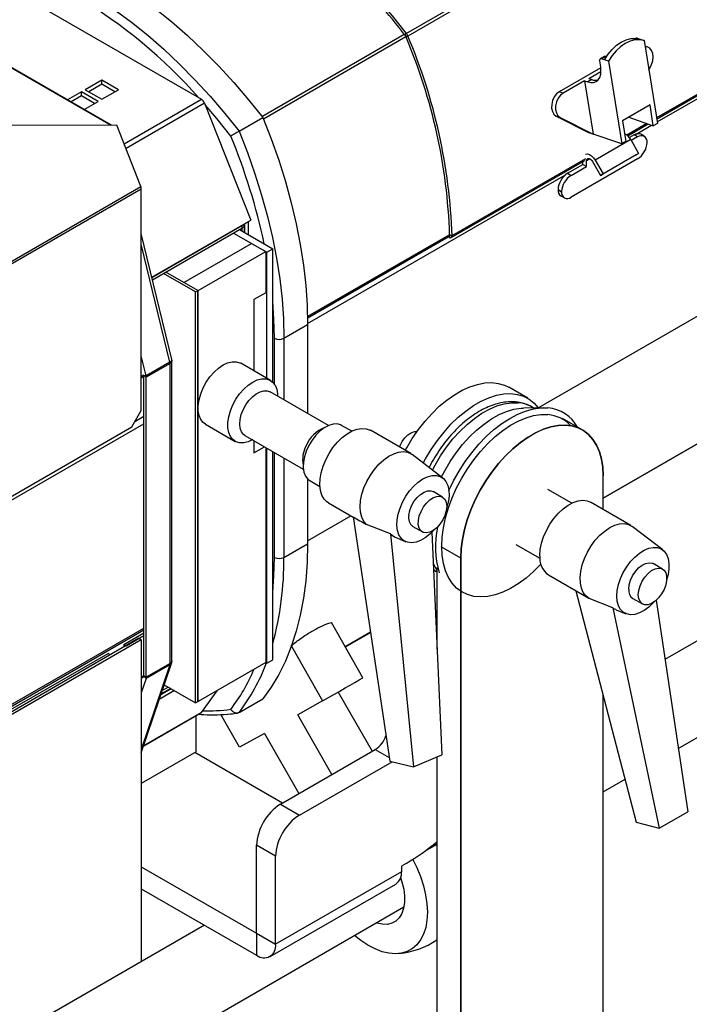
# Model space of a CAD drawing. Header units: millimetres. Extents: x 22 to 1954, y -1449 to 528.
# Tile 8 of 16: x 1080 to 1280, y -975 to -681. Entities that reach past the tile are written whole.
import ezdxf

# ---------------------------------------------------------------- set-up
doc = ezdxf.new("R2010")
doc.units = ezdxf.units.MM

msp = doc.modelspace()

# ---------------------------------------------------------------- linework, layer by layer
at = {"color": 7, "linetype": 'Continuous', "lineweight": 25}
for p, q in [((1195.23, -685.38), (1594.75, -454.74)), ((1595.21, -455.54), (1195.69, -686.17)), ((1269.85, -710.92), (1556.03, -545.71)), ((1107.35, -712.72), (947.01, -620.15)), ((1056.83, -660.35), (1134.22, -705.02)), ((1194.86, -685.86), (1195.23, -685.38)), ((1195.09, -686.25), (1195.69, -686.17)), ((1263.68, -686.82), (1263.61, -686.86)), ((1264.04, -686.81), (1264.94, -687.11)), ((1264.94, -687.11), (1266.12, -687.52)), ((1266.12, -687.52), (1270.06, -712.2)), ((1267.23, -689.48), (1266.39, -689.19)), ((1254.28, -692.25), (1253.08, -692.94)), ((1254.64, -692.23), (1253.44, -692.93)), ((1254.89, -692.32), (1254.64, -692.23)), ((1253.17, -695.34), (1252.88, -693.57)), ((1254.34, -693.24), (1253.44, -692.93)), ((1255.52, -693.64), (1254.34, -693.24)), ((1255.52, -693.64), (1259.45, -718.32)), ((1267.53, -696.33), (1268.28, -694.7)), ((1253.21, -695.67), (1240.85, -702.8)), ((1249.6, -698.84), (1253.26, -696.72)), ((1104.52, -699.31), (1099.57, -702.17)), ((1104.52, -700.53), (1100.63, -702.78)), ((1109.47, -702.17), (1104.52, -699.31)), ((1104.52, -700.53), (1104.52, -699.31)), ((1108.41, -702.78), (1104.52, -700.53)), ((1248.4, -699.53), (1242.03, -703.21)), ((1248.4, -699.53), (1250.93, -715.4)), ((1248.4, -699.53), (1249.3, -699.84)), ((1250.5, -699.15), (1249.3, -699.84)), ((1249.6, -698.84), (1250.5, -699.15)), ((1098.51, -702.78), (1094.32, -705.2)), ((1098.51, -704), (1095.38, -705.81)), ((1103.46, -705.64), (1098.51, -702.78)), ((1098.51, -704), (1098.51, -702.78)), ((1102.4, -706.25), (1098.51, -704)), ((1099.57, -702.17), (1104.52, -705.02)), ((1104.52, -705.02), (1109.47, -702.17)), ((1242.03, -703.21), (1240.85, -702.8)), ((1099.27, -708.05), (1103.46, -705.64)), ((1135.13, -706.15), (1148.89, -741.06)), ((1267.87, -706.72), (1259.67, -711.46)), ((1268.86, -712.89), (1267.87, -706.72)), ((1241.06, -710.42), (1239.88, -710.01)), ((1239.88, -710.01), (1249.75, -714.99)), ((1109.05, -712.71), (1077.34, -712.87)), ((1116.16, -731.05), (1109.05, -712.71)), ((1145.42, -714.56), (1152.5, -710.48)), ((1241.06, -710.42), (1250.93, -715.4)), ((1259.67, -711.46), (1260.65, -717.63)), ((1261.23, -715.9), (1267.34, -712.37)), ((1261.53, -710.38), (1268.86, -712.89)), ((1270.06, -712.2), (1268.86, -712.89)), ((1250.93, -715.4), (1249.75, -714.99)), ((1259.45, -718.32), (1250.93, -715.4)), ((1263.1, -715.65), (1261.72, -716.44)), ((1264.16, -716.26), (1263.1, -715.65)), ((1266.15, -716.06), (1265.09, -715.45)), ((1262.12, -717.03), (1251.51, -723.15)), ((1260.65, -717.63), (1259.45, -718.32)), ((1262.12, -717.03), (1264.49, -721.15)), ((1264.16, -716.26), (1262.29, -717.34)), ((1266.98, -717.89), (1266.98, -717.9)), ((1263.74, -721.58), (1253.14, -727.71)), ((1264.49, -721.15), (1253.89, -727.27)), ((1263.74, -721.58), (1264.49, -721.15)), ((1208.67, -746.24), (1248.44, -723.28)), ((1243.28, -727.08), (1247.89, -724.43)), ((1264.16, -722.79), (1244.34, -734.23)), ((1247.89, -724.43), (1247.89, -723.6)), ((1247.89, -724.43), (1248.95, -725.04)), ((1248.95, -725.04), (1248.95, -723.41)), ((1250.76, -723.59), (1253.14, -727.71)), ((1251.51, -723.15), (1253.89, -727.27)), ((1243.28, -727.08), (1244.34, -727.7)), ((1244.34, -727.7), (1248.95, -725.04)), ((1253.14, -727.71), (1253.89, -727.27)), ((865.85, -875.55), (1116.16, -731.05)), ((865.98, -876.2), (1116.3, -731.7)), ((1116.3, -797.75), (1116.3, -731.7)), ((1241.52, -732.58), (1240.46, -731.97)), ((1240.46, -731.99), (1240.46, -731.97)), ((1240.46, -731.99), (1241.52, -732.6)), ((1241.52, -732.58), (1241.52, -732.6)), ((1241.29, -733.81), (1242.35, -734.43)), ((1119.45, -758.06), (1148.89, -741.06)), ((1146.78, -742.59), (1146.51, -742.44)), ((1147.12, -742.15), (1147.1, -742.1)), ((1148.19, -741.54), (1147.12, -742.15)), ((1147.12, -744.77), (1147.12, -742.15)), ((1148.16, -741.48), (1148.19, -741.54)), ((1148.19, -745.38), (1148.19, -741.54)), ((1125.39, -782.6), (1116.3, -745.03)), ((1119.46, -758.12), (1146.28, -742.64)), ((1119.64, -758.84), (1146.28, -743.46)), ((1143.8, -744.89), (1153.7, -750.6)), ((1145.57, -743.87), (1155.47, -749.58)), ((1146.28, -742.64), (1146.28, -743.46)), ((1146.98, -743.05), (1146.28, -743.46)), ((1146.28, -743.46), (1146.28, -744.28)), ((1146.98, -743.05), (1146.98, -744.69)), ((1208.1, -745.34), (1208.16, -745.38)), ((1208.16, -745.38), (1208.16, -746.19)), ((1208.17, -745.37), (1208.87, -745.77)), ((1128.99, -759.61), (1149.15, -747.98)), ((1149.15, -747.98), (1153.39, -750.43)), ((1165.85, -770.13), (1207.89, -745.85)), ((1207.73, -745.95), (1208.16, -746.19)), ((1133.24, -762.06), (1153.39, -750.43)), ((1153.39, -750.43), (1153.39, -762.67)), ((1153.7, -750.6), (1155.47, -749.58)), ((1153.7, -788.19), (1153.7, -750.6)), ((1155.47, -789.34), (1155.47, -749.58)), ((1132.49, -762.44), (1122.94, -756.93)), ((1133.19, -762.03), (1123.65, -756.52)), ((1132.49, -762.44), (1133.19, -762.03)), ((1132.49, -884.92), (1132.49, -762.44)), ((1133.19, -884.51), (1133.19, -762.03)), ((1133.19, -762.03), (1133.24, -762.06)), ((1133.24, -884.54), (1133.24, -762.06)), ((1153.39, -762.67), (1149.85, -764.71)), ((1149.85, -764.71), (1149.85, -785.97)), ((1158.79, -776.24), (1165.86, -772.16)), ((1165.86, -772.16), (1165.86, -798.67)), ((1253.9, -823.95), (1338.3, -775.23)), ((1117.73, -787.48), (1116.3, -781.54)), ((1124.81, -783.4), (1117.73, -787.48)), ((1124.85, -783.76), (1124.52, -783.57)), ((1125.44, -872.42), (1125.44, -782.94)), ((1124.85, -783.76), (1117.78, -787.84)), ((1124.85, -873.24), (1124.85, -783.76)), ((1154.75, -788.8), (1145.91, -783.69)), ((1117.06, -787.35), (1117.04, -787.26)), ((1117.73, -787.48), (1117.06, -787.35)), ((1117.18, -787.37), (1117.07, -787.43)), ((1117.78, -787.84), (1117.07, -787.43)), ((1117.07, -876.91), (1117.07, -787.43)), ((1117.78, -877.32), (1117.78, -787.84)), ((1172.07, -802.26), (1154.66, -792.21)), ((1231.42, -794.15), (1225.77, -790.88)), ((1113.47, -802.65), (1116.3, -797.75)), ((1236, -796.98), (1230.13, -797.1)), ((1233.2, -797.03), (1232.74, -796.77)), ((1114.38, -801.07), (1117.07, -799.51)), ((1247.68, -803.54), (1241.82, -800.15)), ((868.81, -943.89), (1113.47, -802.65)), ((1135.41, -801.88), (1144.25, -806.98)), ((1178.99, -803.94), (1175.98, -802.21)), ((1196.58, -810.63), (1184.55, -803.69)), ((1147.16, -805.2), (1164.57, -815.25)), ((1149.85, -806.75), (1149.85, -810.44)), ((1149.85, -810.44), (1153.05, -808.6)), ((1153.39, -808.79), (1153.39, -872.91)), ((1153.7, -873.09), (1153.7, -808.97)), ((1155.47, -872.07), (1155.47, -809.99)), ((1206.13, -817.91), (1197.03, -810.94)), ((1372.28, -814.28), (1272.32, -871.98)), ((1165.86, -818.19), (1165.86, -837.49)), ((1166.48, -818.66), (1169.49, -820.4)), ((1253.9, -827.33), (1253.9, -817.27)), ((1244.54, -825.4), (1237.43, -821.29)), ((1206.05, -823.61), (1203.23, -821.98)), ((1172.06, -825.34), (1179.43, -829.6)), ((1262.13, -832.08), (1250.11, -825.14)), ((1179.41, -829.48), (1190.31, -902.3)), ((1190.57, -834.53), (1183.4, -831.79)), ((1197.23, -832.37), (1200.05, -834)), ((1271.68, -839.36), (1262.58, -832.39)), ((1190.57, -834.53), (1197.39, -904)), ((1192.42, -835.78), (1195.16, -836.91)), ((1202.86, -834.1), (1205.8, -900.47)), ((1276.29, -898.56), (1384.78, -835.93)), ((1158.79, -841.57), (1165.86, -837.49)), ((1227.94, -837.75), (1235.05, -841.85)), ((1211.47, -841.76), (1211.47, -1074.48)), ((1211.47, -1074.48), (1211.47, -841.76)), ((1203.33, -843.52), (1203.28, -843.42)), ((1203.33, -843.52), (1204.4, -845.46)), ((1204.4, -844.56), (1204.4, -868.87)), ((1271.61, -845.06), (1268.78, -843.43)), ((1204.35, -845.94), (1204.4, -845.97)), ((1237.61, -846.79), (1249.63, -853.73)), ((1245.76, -851.5), (1263.78, -920.46)), ((1256.78, -856.61), (1249.75, -853.8)), ((1262.78, -853.82), (1265.61, -855.45)), ((1256.78, -856.61), (1270.61, -922.29)), ((1269.7, -854.36), (1279.09, -917.39)), ((1257.81, -857.16), (1260.71, -858.36)), ((1182.34, -877.43), (1172.95, -860.96)), ((864.64, -1008.93), (1117.07, -863.21)), ((1115.59, -865.69), (865.27, -1010.2)), ((1111.06, -867.49), (1117.07, -864.02)), ((1111.77, -867.9), (1117.07, -864.84)), ((1115.59, -865.69), (1116.3, -866.1)), ((1177.12, -868.27), (1184.58, -863.97)), ((1116.3, -866.1), (865.98, -1010.6)), ((1111.06, -867.49), (1111.77, -867.9)), ((1111.06, -867.49), (1111.06, -868.3)), ((1116.3, -866.1), (1116.3, -962.06)), ((1161.01, -868.04), (1170.32, -884.37)), ((872.34, -1005.3), (1106.4, -870.18)), ((1107.1, -870.59), (1106.4, -870.18)), ((1116.3, -899.87), (1125.35, -872.93)), ((1124.81, -873.55), (1117.73, -877.63)), ((1124.85, -873.24), (1117.78, -877.32)), ((1124.81, -873.55), (1124.62, -873.37)), ((1153.39, -872.91), (1133.24, -884.54)), ((1153.39, -872.91), (1153.7, -873.09)), ((1153.7, -873.09), (1155.47, -872.07)), ((1117.06, -876.99), (1117.04, -877.05)), ((1117.13, -876.95), (1117.06, -876.99)), ((1117.73, -877.63), (1117.06, -876.99)), ((1117.78, -877.32), (1117.07, -876.91)), ((1117.73, -877.63), (1116.3, -881.91)), ((1124.36, -880.23), (1122.54, -881.28)), ((1123.13, -879.52), (1132.49, -884.92)), ((1126.2, -881.29), (1121.66, -883.92)), ((1125.23, -880.73), (1122.12, -882.53)), ((1125.06, -880.64), (1122.2, -882.29)), ((1123.96, -881.47), (1123.79, -881.37)), ((1138.83, -881.31), (1134.16, -887.78)), ((1174.98, -881.7), (1185.06, -899.37)), ((1253.9, -1049.99), (1253.9, -882.64)), ((1132.49, -884.92), (1133.19, -884.51)), ((1133.19, -884.52), (1133.24, -884.54)), ((1145.42, -887.82), (1152.5, -883.74)), ((1170.32, -884.37), (1162.89, -888.51)), ((1117.02, -897.7), (1134.05, -887.88)), ((1132.63, -899.54), (1132.63, -888.7)), ((1145.52, -898.16), (1139.96, -888.41)), ((1173.04, -906.31), (1162.89, -888.51)), ((1152.96, -894.03), (1145.52, -898.16)), ((1152.96, -894.03), (1163.2, -911.99)), ((1132.63, -899.54), (1116.3, -908.97)), ((1158.34, -914.8), (1132.28, -899.75)), ((1157.73, -915.15), (1186.02, -898.82)), ((1197.39, -904), (1205.8, -900.47)), ((1163.39, -918.41), (1191.01, -902.47)), ((1190.31, -902.3), (1197.39, -904)), ((1204.4, -901.06), (1204.4, -1070.4)), ((1253.9, -911.49), (1260.44, -907.71)), ((1157.73, -915.15), (1163.39, -918.41)), ((1270.61, -922.29), (1279.09, -917.39)), ((1263.78, -920.46), (1270.61, -922.29)), ((1156.32, -930.66), (1150.66, -927.4)), ((1150.66, -953.63), (1150.66, -927.4)), ((1201.47, -928.64), (1204.24, -927.04)), ((1204.4, -926.95), (1204.24, -927.04)), ((1156.32, -956.9), (1156.32, -930.66)), ((1195.21, -932.79), (1193.8, -933.6)), ((1116.3, -933.79), (1150.66, -953.63)), ((1193.8, -935.26), (1156.32, -956.9)), ((1193.8, -933.6), (1193.8, -935.26)), ((1154.66, -960.56), (1192.14, -938.93)), ((1116.3, -940.32), (1150.66, -960.16)), ((1082.8, -1010.26), (1194.56, -945.74)), ((1135.12, -951.19), (1070.3, -988.61)), ((1150.66, -953.63), (1156.32, -956.9)), ((1150.66, -953.63), (1150.66, -960.16))]:
    msp.add_line(p, q, dxfattribs=at)
at = {"color": 8, "linetype": 'Continuous', "lineweight": 25}
for p, q in [((1556.24, -545.24), (1269.8, -710.6)), ((1269.99, -711.75), (1550.25, -549.96)), ((946.89, -620.19), (1107.18, -712.72)), ((1152.21, -710.11), (1194.66, -685.6)), ((1195.15, -686.39), (1152.67, -710.91)), ((1264.04, -686.81), (1263.89, -686.89)), ((1111.22, -718.3), (1134.22, -705.02)), ((1135.13, -706.15), (1111.74, -719.66)), ((1266.95, -712.24), (1260.98, -715.69)), ((1263.73, -715.37), (1268.33, -712.71)), ((1248.65, -722.81), (1208.87, -745.77)), ((1250.01, -722.79), (1248.95, -723.41)), ((1165.86, -771.86), (1242.66, -727.53)), ((1234.59, -796.99), (1338.04, -737.27)), ((1146.21, -742.61), (1146.28, -742.64)), ((1208.1, -745.38), (1165.84, -769.77)), ((1208.16, -745.38), (1208.17, -745.37)), ((1124.81, -783.4), (1116.3, -748.24)), ((1165.85, -770.24), (1207.83, -746)), ((1155.96, -789.94), (1155.96, -776.24)), ((1158.79, -776.24), (1158.79, -794.59)), ((1338.31, -775.16), (1253.9, -823.89)), ((1116.3, -787.61), (1117.02, -787.19)), ((1116.3, -788.02), (1117.07, -787.57)), ((864.64, -947.45), (1117.07, -801.72)), ((1155.96, -841.57), (1155.96, -810.28)), ((1158.79, -811.91), (1158.79, -841.57)), ((1253.9, -827.33), (1253.9, -817.27)), ((1165.86, -836.67), (1178.77, -829.22)), ((1211.47, -841.76), (1205.61, -838.38)), ((1204.4, -844.56), (1204.4, -868.88)), ((1204.35, -845.94), (1203.36, -845.28)), ((864.64, -1008.36), (1117.07, -862.63)), ((1184.57, -863.91), (1177.09, -868.23)), ((1124.81, -873.55), (1116.3, -898.88)), ((1116.3, -877.23), (1117.07, -876.78)), ((1116.3, -877.53), (1117.02, -877.1)), ((1253.9, -1049.99), (1253.9, -882.64)), ((1117.04, -897.66), (1134.16, -887.78)), ((1186.02, -898.82), (1190.15, -901.2)), ((1204.4, -901.06), (1204.4, -1070.4))]:
    msp.add_line(p, q, dxfattribs=at)
at = {"color": 7, "linetype": 'Continuous', "lineweight": 25, "flags": 128}
for points in [[(1148.78, -643.33), (1153.67, -646.31), (1158.54, -649.59), (1163.39, -653.16), (1168.19, -657.02), (1172.93, -661.15), (1177.59, -665.53), (1182.17, -670.16), (1186.65, -675.02), (1191, -680.1), (1195.23, -685.38)], [(1105.76, -668.06), (1110.68, -671.06), (1115.59, -674.37), (1120.46, -677.97), (1125.29, -681.86), (1130.06, -686.02), (1134.76, -690.45), (1139.36, -695.12), (1143.86, -700.03), (1148.25, -705.15), (1152.5, -710.48)], [(1098.69, -672.14), (1103.61, -675.14), (1108.52, -678.45), (1113.39, -682.05), (1118.22, -685.94), (1122.99, -690.11), (1127.69, -694.53), (1132.29, -699.2), (1136.79, -704.11), (1141.17, -709.23), (1145.42, -714.56)], [(1254.34, -693.24), (1255.39, -691.6), (1256.58, -690.15), (1257.9, -688.93), (1259.29, -687.97), (1260.73, -687.3), (1262.17, -686.92), (1263.59, -686.86), (1264.94, -687.11)], [(1266.12, -687.52), (1264.77, -687.27), (1263.35, -687.33), (1261.91, -687.7), (1260.47, -688.38), (1259.07, -689.34), (1257.76, -690.56), (1256.57, -692), (1255.52, -693.64)], [(1268.28, -694.7), (1268.67, -693.58), (1268.81, -692.43), (1268.7, -691.35), (1268.35, -690.44), (1267.78, -689.78), (1267.05, -689.43), (1266.42, -689.38)], [(1249.3, -699.84), (1250.23, -700.05), (1251.08, -700.01), (1251.83, -699.73), (1252.44, -699.21), (1252.89, -698.48), (1253.17, -697.57), (1253.26, -696.51), (1253.17, -695.34)], [(1252.88, -693.57), (1252.87, -693.41), (1252.88, -693.25), (1252.92, -693.12), (1252.99, -693.02), (1253.08, -692.95), (1253.18, -692.9), (1253.3, -692.9), (1253.44, -692.93)], [(1240.85, -702.8), (1240.05, -703.44), (1239.36, -704.33), (1238.86, -705.39), (1238.58, -706.54), (1238.55, -707.67), (1238.78, -708.68), (1239.23, -709.49), (1239.88, -710.01)], [(1242.03, -703.21), (1241.23, -703.84), (1240.54, -704.73), (1240.04, -705.8), (1239.76, -706.95), (1239.73, -708.08), (1239.96, -709.09), (1240.41, -709.89), (1241.06, -710.42)], [(1152.5, -710.48), (1154.98, -716.82), (1157.23, -723.18), (1159.23, -729.53), (1160.97, -735.85), (1162.46, -742.13), (1163.68, -748.34), (1164.63, -754.47), (1165.32, -760.5), (1165.73, -766.4), (1165.86, -772.16)], [(1145.42, -714.56), (1147.91, -720.9), (1150.16, -727.26), (1152.15, -733.61), (1153.9, -739.93), (1155.38, -746.21), (1156.61, -752.42), (1157.56, -758.55), (1158.24, -764.58), (1158.65, -770.48), (1158.79, -776.24)], [(1248.62, -721.36), (1248.66, -721.35), (1249.2, -721.29), (1249.8, -721.46), (1250.42, -721.85), (1251.01, -722.44), (1251.51, -723.15)], [(1248.95, -723.41), (1248.99, -723.08), (1249.13, -722.83), (1249.34, -722.68), (1249.6, -722.65), (1249.9, -722.74), (1250.22, -722.94), (1250.51, -723.23), (1250.76, -723.59)], [(1135.41, -801.88), (1134.74, -801.37), (1134.01, -800.44), (1133.52, -799.25), (1133.27, -797.84), (1133.27, -796.26), (1133.52, -794.56), (1134.01, -792.8), (1134.74, -791.04), (1135.66, -789.34), (1136.75, -787.75), (1137.98, -786.34), (1139.3, -785.15), (1140.66, -784.21), (1142.03, -783.57), (1143.34, -783.24), (1144.57, -783.24), (1145.66, -783.56), (1145.91, -783.69)], [(1149.5, -806.46), (1148.14, -807.1), (1146.82, -807.43), (1145.59, -807.43), (1144.5, -807.11), (1143.58, -806.48), (1142.85, -805.55), (1142.36, -804.36), (1142.11, -802.95), (1142.11, -801.37), (1142.36, -799.66), (1142.85, -797.9), (1143.58, -796.14), (1144.5, -794.44), (1145.59, -792.86), (1146.82, -791.44), (1148.14, -790.25), (1149.5, -789.31), (1150.86, -788.67), (1152.18, -788.35), (1153.41, -788.34), (1154.5, -788.66), (1155.43, -789.3), (1156.15, -790.23), (1156.64, -791.42), (1156.89, -792.83), (1156.92, -793.51)], [(1194.94, -809.69), (1195.37, -808.91), (1197.03, -806.12), (1198.86, -803.46), (1200.83, -800.96), (1202.92, -798.64), (1205.09, -796.54), (1207.34, -794.67), (1209.62, -793.07), (1211.92, -791.74), (1214.2, -790.71), (1216.44, -789.99), (1218.62, -789.58), (1220.7, -789.49), (1222.67, -789.72), (1224.5, -790.27), (1225.77, -790.88)], [(1146.64, -797.54), (1147.42, -796.12), (1148.36, -794.82), (1149.41, -793.7), (1150.54, -792.81), (1151.69, -792.2), (1152.8, -791.89), (1153.82, -791.9), (1154.66, -792.21)], [(1200.33, -813.47), (1201.02, -812.18), (1202.69, -809.39), (1204.52, -806.73), (1206.49, -804.22), (1208.57, -801.91), (1210.75, -799.8), (1212.99, -797.94), (1215.28, -796.33), (1217.57, -795.01), (1219.86, -793.98), (1222.1, -793.25), (1224.28, -792.84), (1226.36, -792.75), (1228.33, -792.98), (1230.16, -793.53), (1231.82, -794.39), (1233.31, -795.56), (1234.59, -796.99)], [(1147.16, -805.2), (1146.74, -804.9), (1146.14, -804.12), (1145.75, -803.1), (1145.61, -801.86), (1145.72, -800.48), (1146.07, -799.02), (1146.64, -797.54)], [(1205.73, -817.61), (1206.7, -815.74), (1208.32, -813), (1210.11, -810.39), (1212.03, -807.93), (1214.08, -805.67), (1216.22, -803.62), (1218.42, -801.82), (1220.66, -800.28), (1222.91, -799.03), (1225.15, -798.08), (1227.33, -797.44), (1229.44, -797.13), (1230.13, -797.1)], [(1207.95, -821.67), (1209.34, -818.79), (1210.99, -815.86), (1212.8, -813.03), (1214.78, -810.36), (1216.88, -807.86), (1219.08, -805.56), (1221.37, -803.49), (1223.72, -801.68), (1226.09, -800.14), (1228.47, -798.89), (1230.82, -797.94), (1233.12, -797.31), (1235.35, -797.01), (1237.47, -797.03)], [(1235.33, -843.59), (1233.18, -845.76), (1230.93, -847.72), (1228.63, -849.41), (1226.31, -850.83), (1224, -851.94), (1221.72, -852.74), (1219.5, -853.22), (1217.38, -853.37), (1215.37, -853.19), (1213.5, -852.68), (1211.79, -851.85), (1210.26, -850.71), (1208.94, -849.27), (1207.84, -847.55), (1206.96, -845.58), (1206.33, -843.36), (1205.95, -840.94), (1205.82, -838.33), (1205.95, -835.58), (1206.33, -832.72), (1206.96, -829.78), (1207.84, -826.79), (1208.94, -823.79), (1210.26, -820.83), (1211.79, -817.93), (1213.5, -815.13), (1215.37, -812.46), (1217.38, -809.96), (1219.5, -807.65), (1221.72, -805.57), (1224, -803.75), (1226.31, -802.19), (1228.63, -800.92), (1230.93, -799.96), (1233.18, -799.32), (1235.35, -799.01), (1237.42, -799.02), (1237.42, -799.02)], [(1175.98, -802.21), (1175.69, -802.06), (1174.62, -801.78), (1173.42, -801.84), (1172.14, -802.23), (1170.82, -802.93), (1169.52, -803.92), (1168.29, -805.16), (1167.17, -806.61), (1166.2, -808.2), (1165.43, -809.88), (1164.88, -811.58), (1164.58, -813.23)], [(1169.55, -818.2), (1169.87, -816.32), (1170.44, -814.39), (1171.24, -812.46), (1172.24, -810.59), (1173.41, -808.84), (1174.73, -807.25), (1176.15, -805.87), (1177.63, -804.73), (1179.12, -803.88), (1180.6, -803.34), (1182.01, -803.11), (1183.31, -803.22), (1184.47, -803.64), (1184.55, -803.69)], [(1193.28, -808.73), (1193.46, -808.24), (1194.07, -807.03), (1194.85, -805.93), (1195.76, -805.04), (1196.72, -804.41), (1197.66, -804.09), (1198.41, -804.08)], [(1253.9, -817.27), (1253.77, -814.7), (1253.4, -812.29), (1252.79, -810.09), (1251.94, -808.12), (1250.86, -806.4), (1249.57, -804.95), (1248.08, -803.78), (1246.42, -802.92), (1244.59, -802.37), (1242.62, -802.14), (1240.54, -802.23), (1238.36, -802.64), (1236.12, -803.36), (1233.83, -804.4), (1231.54, -805.72), (1229.25, -807.33), (1227.01, -809.19), (1224.83, -811.3), (1222.75, -813.61), (1220.78, -816.12), (1218.95, -818.78), (1217.28, -821.56), (1215.8, -824.44), (1214.51, -827.38), (1213.43, -830.35), (1212.58, -833.3), (1211.97, -836.21), (1211.6, -839.04), (1211.47, -841.76)], [(1211.47, -841.76), (1211.6, -839.04), (1211.97, -836.21), (1212.58, -833.3), (1213.43, -830.35), (1214.51, -827.38), (1215.8, -824.44), (1217.28, -821.56), (1218.95, -818.78), (1220.78, -816.12), (1222.75, -813.61), (1224.83, -811.29), (1227.01, -809.19), (1229.25, -807.33), (1231.54, -805.72), (1233.83, -804.39), (1236.12, -803.36), (1238.36, -802.64), (1240.54, -802.23), (1242.62, -802.14), (1244.59, -802.37), (1246.42, -802.92), (1248.08, -803.78), (1249.57, -804.94), (1250.86, -806.4), (1251.94, -808.12), (1252.79, -810.09), (1253.4, -812.29), (1253.77, -814.7), (1253.9, -817.27)], [(1183.4, -831.79), (1182.57, -830.83), (1181.97, -829.59), (1181.6, -828.13), (1181.49, -826.47), (1181.63, -824.66), (1182.02, -822.77), (1182.65, -820.83), (1183.5, -818.92), (1184.54, -817.08), (1185.76, -815.36), (1187.1, -813.82), (1188.53, -812.5), (1190.02, -811.43), (1191.52, -810.66), (1192.98, -810.19), (1194.37, -810.05), (1195.64, -810.23), (1196.75, -810.74), (1197.03, -810.94)], [(1164.58, -813.23), (1164.53, -814.78), (1164.74, -816.16), (1165.2, -817.32), (1165.89, -818.22), (1166.48, -818.66)], [(1172.06, -825.34), (1171.62, -825.06), (1170.74, -824.17), (1170.08, -823), (1169.65, -821.59), (1169.47, -819.97), (1169.55, -818.2)], [(1192.52, -830.41), (1192.83, -828.66), (1193.38, -826.86), (1194.15, -825.08), (1195.11, -823.36), (1196.24, -821.76), (1197.5, -820.34), (1198.84, -819.13), (1200.23, -818.19), (1201.62, -817.53), (1202.96, -817.18), (1204.22, -817.16), (1205.35, -817.46), (1206.31, -818.06), (1207.08, -818.96), (1207.62, -820.13), (1207.93, -821.52), (1208, -823.09), (1207.81, -824.8), (1207.38, -826.58), (1207.27, -826.91)], [(1196.02, -828.94), (1196.3, -827.59), (1196.82, -826.22), (1197.55, -824.91), (1198.46, -823.74), (1199.47, -822.79), (1200.53, -822.11), (1201.58, -821.75), (1202.53, -821.73), (1203.23, -821.98)], [(1198.85, -830.57), (1199.12, -829.23), (1199.65, -827.85), (1200.38, -826.54), (1201.28, -825.37), (1202.3, -824.42), (1203.36, -823.74), (1204.4, -823.38), (1205.36, -823.36), (1206.17, -823.68), (1206.79, -824.33), (1207.17, -825.25), (1207.3, -826.4), (1207.15, -827.7), (1206.75, -829.07), (1206.12, -830.42), (1205.29, -831.67), (1204.33, -832.74), (1203.28, -833.57), (1202.22, -834.09), (1201.21, -834.28), (1200.32, -834.13), (1199.6, -833.64), (1199.09, -832.85), (1198.84, -831.8), (1198.85, -830.57)], [(1235.02, -841.07), (1235.15, -839.27), (1235.52, -837.38), (1236.14, -835.45), (1236.98, -833.53), (1238.02, -831.68), (1239.22, -829.95), (1240.56, -828.4), (1241.99, -827.07), (1243.48, -825.99), (1244.98, -825.2), (1246.45, -824.71), (1247.84, -824.56), (1249.11, -824.73), (1250.11, -825.14)], [(1203.52, -833.4), (1202.29, -834.64), (1200.92, -835.72), (1199.52, -836.52), (1198.15, -837.03), (1196.85, -837.21), (1195.65, -837.08), (1194.6, -836.62), (1193.73, -835.86), (1193.07, -834.83), (1192.64, -833.54), (1192.46, -832.06), (1192.52, -830.41)], [(1249.75, -853.8), (1248.76, -853.07), (1247.98, -852.05), (1247.42, -850.76), (1247.11, -849.25), (1247.05, -847.56), (1247.24, -845.73), (1247.68, -843.83), (1248.35, -841.89), (1249.25, -839.99), (1250.33, -838.17), (1251.57, -836.48), (1252.94, -834.98), (1254.39, -833.71), (1255.88, -832.7), (1257.37, -831.99), (1258.82, -831.58), (1260.19, -831.51), (1261.43, -831.76), (1262.51, -832.33), (1262.58, -832.39)], [(1165.86, -837.49), (1165.73, -843.09), (1165.32, -848.52), (1164.63, -853.75), (1163.68, -858.78), (1162.46, -863.59), (1160.97, -868.15), (1159.23, -872.46), (1157.23, -876.5), (1154.98, -880.27), (1152.5, -883.74)], [(1258, -853.11), (1258.12, -851.44), (1258.5, -849.67), (1259.1, -847.87), (1259.92, -846.09), (1260.93, -844.4), (1262.09, -842.84), (1263.37, -841.47), (1264.73, -840.32), (1266.13, -839.45), (1267.51, -838.87), (1268.83, -838.6), (1270.06, -838.65), (1271.15, -839.03), (1272.07, -839.71), (1272.79, -840.68), (1273.28, -841.9), (1273.52, -843.35), (1273.52, -844.96), (1273.28, -846.68), (1272.82, -848.36)], [(1261.53, -851.07), (1261.67, -849.78), (1262.06, -848.41), (1262.68, -847.05), (1263.5, -845.8), (1264.47, -844.72), (1265.51, -843.89), (1266.57, -843.35), (1267.58, -843.15), (1268.48, -843.29), (1268.78, -843.43)], [(1264.36, -852.7), (1264.5, -851.41), (1264.89, -850.04), (1265.51, -848.69), (1266.33, -847.43), (1267.29, -846.35), (1268.34, -845.52), (1269.4, -844.98), (1270.41, -844.78), (1271.31, -844.92), (1272.04, -845.39), (1272.55, -846.17), (1272.82, -847.21), (1272.82, -848.44), (1272.55, -849.78), (1272.04, -851.15), (1271.31, -852.47), (1270.41, -853.65), (1269.4, -854.61), (1268.34, -855.3), (1267.29, -855.67), (1266.33, -855.7), (1265.51, -855.39), (1264.89, -854.76), (1264.5, -853.85), (1264.36, -852.7)], [(1269.07, -854.85), (1268.83, -855.12), (1267.51, -856.38), (1266.13, -857.39), (1264.73, -858.13), (1263.37, -858.55), (1262.09, -858.66), (1260.93, -858.44), (1259.92, -857.91), (1259.1, -857.08), (1258.5, -855.98), (1258.12, -854.64), (1258, -853.11)], [(1170.32, -884.37), (1172.1, -883.35), (1173.83, -882.36), (1175.48, -881.41), (1177.05, -880.5), (1178.54, -879.65), (1179.92, -878.85), (1181.19, -878.11), (1182.34, -877.43)], [(1134.16, -887.78), (1134.11, -887.83), (1134.05, -887.88)], [(1200.75, -929.17), (1202.21, -928.33), (1203.79, -927.42), (1204.4, -927.07)], [(1197.21, -931.58), (1198.38, -933.97), (1199.5, -936.71), (1200.38, -939.45), (1201.02, -942.16), (1201.41, -944.8), (1201.54, -947.32), (1201.41, -949.7), (1201.03, -951.89), (1200.39, -953.86), (1199.51, -955.59), (1198.4, -957.04), (1197.07, -958.19), (1195.56, -959.04), (1193.87, -959.55), (1192.04, -959.74), (1190.08, -959.59), (1188.05, -959.1), (1185.95, -958.29), (1183.83, -957.17), (1181.71, -955.75), (1179.84, -954.24)], [(1193.55, -937.02), (1193.97, -938.28), (1194.49, -940.42), (1194.74, -942.49), (1194.74, -944.42), (1194.47, -946.18), (1193.94, -947.71), (1193.17, -948.98), (1192.17, -949.97), (1190.97, -950.63), (1189.61, -950.96), (1188.1, -950.95), (1186.5, -950.6), (1186.27, -950.53)]]:
    msp.add_lwpolyline(points, dxfattribs=at)
at = {"color": 8, "linetype": 'Continuous', "lineweight": 25, "flags": 128}
for points in [[(1142.98, -715.97), (1138.82, -710.78), (1135.35, -706.71)], [(1155.96, -776.24), (1155.83, -770.61), (1155.47, -765.25)], [(1203.05, -815.56), (1203.83, -814.08), (1205.45, -811.34), (1207.24, -808.73), (1209.16, -806.28), (1211.21, -804.01), (1213.35, -801.96), (1215.55, -800.16), (1217.79, -798.62), (1220.05, -797.37), (1222.28, -796.42), (1224.46, -795.79), (1226.57, -795.47), (1228.58, -795.49)], [(1155.47, -851.99), (1155.83, -847.05), (1155.96, -841.57)]]:
    msp.add_lwpolyline(points, dxfattribs=at)
at = {"color": 7, "linetype": 'Continuous', "lineweight": 25}
for centre, radius, start, end in [((1043.33, -802.92), 191.48, 37.6867, 44.8603), ((1193.51, -686.9), 1.71, 22.2883, 37.7117), ((1043.23, -750.84), 165.03, 1.8996, 23.0407), ((1192.52, -687.47), 3.43, 22.2893, 37.7107), ((1042.61, -751.28), 166.36, 1.8996, 23.0407), ((1263.88, -687.2), 0.43, 67.7065, 117.1816), ((1254.48, -692.63), 0.43, 67.7065, 117.1816), ((1251.68, -696.13), 3.24, 248.6378, 282.1806), ((1132.98, -706.96), 2.3, 20.5122, 57.3796), ((1258.69, -718.79), 3.85, 27.1899, 65.5292), ((1264.27, -717.28), 2.01, 65.6932, 125.6176), ((1265.26, -717.61), 1.74, 350.7868, 129.2031), ((1260.85, -717.63), 6.13, 302.6056, 357.3941), ((1246.59, -732.25), 6.13, 122.6054, 177.3946), ((1247.65, -732.86), 6.13, 122.6054, 177.3946), ((1114.47, -731.73), 1.82, 1.1084, 22.0205), ((1242.38, -732.22), 1.93, 173.119, 235.569), ((1243.24, -732.88), 1.74, 170.7859, 309.2033), ((1146.55, -742.98), 0.437, 350.787, 129.2023), ((1208.16, -745.37), 0.00438, 230.957, 10.6672), ((1208.44, -745.85), 0.443, 231.0273, 10.5923), ((1157.38, -773.51), 3.07, 242.6093, 297.3906), ((1236.51, -808.15), 11.16, 29.1086, 85.0949), ((1236.64, -809.25), 10.26, 42.69, 85.6431), ((1174.47, -811.96), 9.77, 110.8361, 158.4054), ((1172.97, -812.41), 8.6, 151.9227, 190.8562), ((1253.9, -817.27), 0.000442, 290.9048, 67.6249), ((1199.22, -829.74), 3.3, 165.9404, 232.7486), ((1231.63, -838.28), 27.71, 168.0704, 196.5981), ((1157.38, -838.84), 3.07, 242.6093, 297.3906), ((1211.47, -841.76), 0.00152, 242.2479, 297.7521), ((1241.3, -841.68), 6.31, 174.4798, 234.208), ((1264.4, -851.43), 2.89, 172.8911, 235.7969), ((1181.85, -892.33), 7.72, 302.6906, 341.7927), ((1166.02, -928.09), 15.37, 122.6055, 177.3945), ((1171.67, -931.36), 15.37, 122.6055, 177.3945), ((1161.88, -875.68), 66.12, 300.2653, 310.0151), ((1189.99, -935.75), 3.84, 304.0575, 7.2546), ((1190.18, -933.84), 26, 276.3936, 303.1618), ((1152.87, -957.46), 3.49, 230.7968, 9.2139)]:
    msp.add_arc(centre, radius, start, end, dxfattribs=at)
at = {"color": 8, "linetype": 'Continuous', "lineweight": 25}
for centre, radius, start, end in [((1018.8, -806.08), 153.13, 41.517, 59.1722), ((973.71, -785.86), 183.13, 11.895, 22.4346), ((1227.79, -805.41), 9.96, 60.2246, 85.4624), ((1064.78, -842.58), 94.01, 344.7059, 0.616), ((1100.92, -853.56), 56.16, 322.4081, 339.7156), ((1099.61, -853.78), 54.55, 322.6634, 337.1883), ((1136.13, -835.23), 52.08, 268.2167, 277.5576)]:
    msp.add_arc(centre, radius, start, end, dxfattribs=at)
at = {"color": 7, "linetype": 'Continuous', "lineweight": 25}
for centre, major_axis, ratio, start_param, end_param in [((1891.96, -1226.5), (987.28, -560.87), 0.008561, 3.910969, 3.91678), ((1196.09, -824.52), (2.97, 11.49), 0.663721, 2.773551, 3.048325), ((1261.61, -845.98), (3.14, 11.41), 0.686746, 2.913819, 3.056025)]:
    msp.add_ellipse(centre, major_axis=major_axis, ratio=ratio, start_param=start_param, end_param=end_param, dxfattribs=at)
for points, knots in [([(1145.42, -714.56), (1145.33, -714.61), (1145.14, -714.72), (1144.7, -714.98), (1144.12, -715.31), (1143.45, -715.7), (1143.14, -715.88), (1142.98, -715.97)], [0, 0, 0, 0, 0.123791, 0.24784, 0.496226, 0.747182, 1, 1, 1, 1]), ([(1124.81, -783.4), (1124.96, -783.28), (1125.28, -783.05), (1125.45, -782.76), (1125.38, -782.64), (1125.36, -782.61)], [0, 0, 0, 0, 0.436569, 0.873135, 1, 1, 1, 1]), ([(1125.36, -782.76), (1125.39, -782.84), (1125.49, -783.05), (1125.33, -783.43), (1125.01, -783.65), (1124.85, -783.76)], [0, 0, 0, 0, 0.211586, 0.605792, 1, 1, 1, 1]), ([(1232.64, -796.75), (1232.47, -796.64), (1231.76, -796.2), (1230.37, -795.7), (1228.9, -795.35), (1227.63, -795.21), (1226.32, -795.15), (1224.52, -795.27), (1222.38, -795.71), (1220.2, -796.44), (1217.99, -797.46), (1215.79, -798.75), (1213.62, -800.3), (1211.5, -802.08), (1209.48, -804.08), (1207.55, -806.26), (1205.75, -808.6), (1204.09, -811.08), (1202.85, -813.16), (1202.23, -814.42), (1202.05, -814.79)], [0, 0, 0, 0, 0.018713, 0.078558, 0.138416, 0.159793, 0.195994, 0.258014, 0.320951, 0.385107, 0.450134, 0.51564, 0.581295, 0.646882, 0.712337, 0.777654, 0.842857, 0.907984, 0.97308, 1, 1, 1, 1]), ([(1203.36, -845.25), (1203.59, -845.44), (1203.92, -845.71), (1204.3, -845.89), (1204.4, -845.94)], [0, 0, 0, 0, 0.724654, 1, 1, 1, 1]), ([(1160.93, -867.9), (1161.92, -867.13), (1163.93, -865.58), (1166.86, -863.68), (1169.66, -862.17), (1171.65, -861.35), (1172.7, -861.04), (1172.95, -860.96)], [0, 0, 0, 0, 0.227579, 0.461643, 0.689276, 0.92359, 1, 1, 1, 1]), ([(1124.81, -873.55), (1124.96, -873.42), (1125.28, -873.18), (1125.45, -872.79), (1125.39, -872.57), (1125.38, -872.55)], [0, 0, 0, 0, 0.467752, 0.9355, 1, 1, 1, 1]), ([(1125.44, -872.38), (1125.41, -872.54), (1125.35, -872.86), (1125.02, -873.11), (1124.85, -873.24)], [0, 0, 0, 0, 0.499999, 1, 1, 1, 1]), ([(1133.31, -888.3), (1133.84, -888.35), (1135.76, -888.52), (1138.97, -888.51), (1142.31, -888.33), (1144.27, -888.07), (1144.94, -887.98)], [0, 0, 0, 0, 0.131921, 0.476715, 0.820854, 1, 1, 1, 1]), ([(1145.42, -887.82), (1145.33, -887.87), (1145.14, -887.96), (1144.7, -888.03), (1144.12, -887.92), (1143.45, -887.52), (1143.14, -887.08), (1142.98, -886.86)], [0, 0, 0, 0, 0.123791, 0.24784, 0.496226, 0.747182, 1, 1, 1, 1])]:
    msp.add_open_spline(points, degree=3, knots=knots, dxfattribs=at)

doc.saveas('drawing.dxf')
